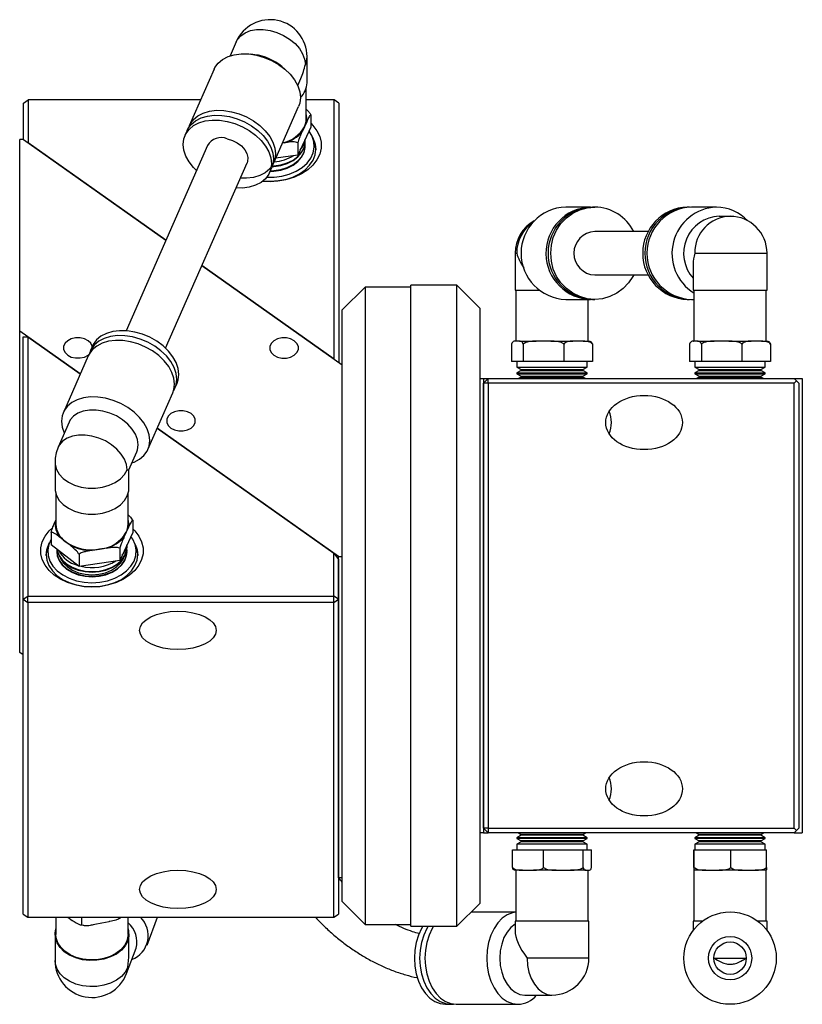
# Model space of a CAD drawing. Header units: inches. Extents: x 1.7 to 30.3, y 1.1 to 21.6.
# Tile 4 of 8: x 14.2 to 18.4, y 1.1 to 6.5. Entities that reach past the tile are written whole.
import ezdxf

# ---------------------------------------------------------------- set-up
doc = ezdxf.new("R2010")
doc.units = ezdxf.units.IN
doc.header["$MEASUREMENT"] = 0

msp = doc.modelspace()

# ---------------------------------------------------------------- linework, layer by layer
at = {"color": 7, "linetype": 'Continuous', "lineweight": 25}
for p, q in [((15.3454, 6.3478), (15.3117, 6.271)), ((15.4461, 6.2772), (15.4251, 6.2799)), ((15.7316, 6.1243), (15.7316, 6.2668)), ((15.2245, 6.1978), (15.0891, 5.8893)), ((15.6106, 6.1985), (15.5945, 6.2121)), ((15.6808, 6.109), (15.6976, 6.1471)), ((15.7268, 5.9272), (15.7268, 6.0936)), ((14.185, 6.0128), (14.21, 6.0305)), ((14.21, 6.0305), (14.21, 5.7964)), ((15.1511, 6.0305), (14.21, 6.0305)), ((15.88, 6.0305), (15.7268, 6.0305)), ((15.88, 4.6156), (15.88, 6.0305)), ((15.905, 6.0128), (15.88, 6.0305)), ((14.185, 5.8141), (14.185, 6.0128)), ((15.5506, 5.6868), (15.686, 5.9952)), ((15.905, 6.0128), (15.905, 4.5979)), ((15.7524, 5.9496), (15.7524, 5.8824)), ((15.0775, 5.8628), (15.0658, 5.8362)), ((15.7524, 5.8824), (15.6818, 5.7296)), ((15.7171, 5.8839), (15.7044, 5.8564)), ((15.7298, 5.9114), (15.7171, 5.8839)), ((14.164, 4.7679), (14.164, 5.8148)), ((14.184, 5.8148), (14.164, 5.8148)), ((14.184, 5.8148), (14.9613, 5.2651)), ((15.7704, 5.8061), (15.7628, 5.8252)), ((14.9613, 5.2651), (14.21, 5.7964)), ((15.1884, 5.7824), (14.744, 4.77)), ((15.6107, 5.7969), (15.5981, 5.7951)), ((15.6818, 5.7968), (15.6818, 5.7296)), ((15.7215, 5.8017), (15.7215, 5.8047)), ((15.6818, 5.7296), (15.5615, 5.7116)), ((14.9603, 4.6751), (15.4047, 5.6874)), ((15.5272, 5.6336), (15.5389, 5.6602)), ((17.2784, 5.4452), (17.143, 5.4452)), ((17.2784, 5.4452), (17.2842, 5.4451)), ((17.3017, 5.4452), (17.2901, 5.4452)), ((17.8182, 5.4452), (17.8065, 5.4452)), ((17.9652, 5.4452), (17.8299, 5.4452)), ((18.04, 5.3948), (17.9802, 5.3948)), ((17.5939, 5.3113), (17.3017, 5.3113)), ((16.8667, 5.1932), (16.8667, 4.9917)), ((16.8667, 5.1932), (16.8757, 5.1932)), ((17.8475, 5.1932), (18.2416, 5.1932)), ((18.2416, 4.9917), (18.2416, 5.1932)), ((15.1582, 5.1259), (15.924, 4.5844)), ((15.88, 4.6156), (15.1582, 5.1259)), ((17.8384, 5.1335), (17.8384, 4.9917)), ((17.3017, 5.0751), (17.5939, 5.0751)), ((16.049, 5.009), (15.924, 4.884)), ((16.299, 5.009), (16.049, 5.009)), ((16.049, 5.009), (16.049, 1.529)), ((16.549, 5.019), (16.299, 5.019)), ((16.299, 1.519), (16.299, 5.019)), ((16.674, 4.894), (16.549, 5.019)), ((16.549, 1.519), (16.549, 5.019)), ((16.8667, 4.9917), (16.9986, 4.9917)), ((16.8714, 4.9917), (16.8714, 4.7129)), ((17.8384, 4.9917), (18.2416, 4.9917)), ((17.8431, 4.9917), (17.8431, 4.7129)), ((18.2368, 4.7129), (18.2368, 4.9917)), ((16.674, 4.894), (16.674, 1.644)), ((17.143, 4.9413), (17.2784, 4.9413)), ((17.2651, 4.7129), (17.2651, 4.9413)), ((17.2901, 4.9413), (17.3017, 4.9413)), ((17.8065, 4.9413), (17.8182, 4.9413)), ((17.8299, 4.9413), (17.8431, 4.9413)), ((15.924, 1.654), (15.924, 4.884)), ((14.4944, 4.5343), (14.164, 4.7679)), ((14.164, 3.0143), (14.164, 4.7679)), ((14.1833, 3.304), (14.1833, 4.7366)), ((14.1833, 4.7366), (14.2083, 4.7366)), ((14.2083, 4.7366), (14.2083, 3.3217)), ((14.2083, 4.7366), (14.4944, 4.5343)), ((14.561, 4.6862), (14.5493, 4.6596)), ((16.8473, 4.6978), (16.8473, 4.6027)), ((16.8672, 4.7129), (16.8679, 4.7129)), ((16.8794, 4.7129), (16.8679, 4.7129)), ((16.891, 4.7129), (16.8794, 4.7129)), ((16.891, 4.7129), (16.9822, 4.7129)), ((16.9115, 4.6978), (16.9115, 4.6027)), ((17.022, 4.7129), (16.9822, 4.7129)), ((17.0617, 4.7129), (17.022, 4.7129)), ((17.0617, 4.7129), (17.1826, 4.7129)), ((17.1324, 4.6978), (17.1324, 4.6027)), ((17.2108, 4.7129), (17.1826, 4.7129)), ((17.239, 4.7129), (17.2108, 4.7129)), ((17.239, 4.7129), (17.2693, 4.7129)), ((17.2892, 4.6978), (17.2892, 4.6027)), ((17.8191, 4.6978), (17.8191, 4.6027)), ((17.8389, 4.7129), (17.8396, 4.7129)), ((17.8511, 4.7129), (17.8396, 4.7129)), ((17.8627, 4.7129), (17.8511, 4.7129)), ((17.8627, 4.7129), (17.9539, 4.7129)), ((17.8832, 4.6978), (17.8832, 4.6027)), ((17.9937, 4.7129), (17.9539, 4.7129)), ((18.0335, 4.7129), (17.9937, 4.7129)), ((18.0335, 4.7129), (18.1543, 4.7129)), ((18.1042, 4.6978), (18.1042, 4.6027)), ((18.1825, 4.7129), (18.1543, 4.7129)), ((18.2108, 4.7129), (18.1825, 4.7129)), ((18.2108, 4.7129), (18.241, 4.7129)), ((18.2609, 4.6978), (18.2609, 4.6027)), ((14.5377, 4.633), (14.4023, 4.3246)), ((16.9115, 4.6027), (16.8473, 4.6027)), ((16.8768, 4.6027), (16.8768, 4.5712)), ((16.8768, 4.5712), (16.9, 4.5578)), ((16.8768, 4.5712), (17.125, 4.5712)), ((17.1324, 4.6027), (16.9115, 4.6027)), ((17.125, 4.5712), (17.2598, 4.5712)), ((17.2892, 4.6027), (17.1324, 4.6027)), ((17.2365, 4.5578), (17.2597, 4.5712)), ((17.2598, 4.5712), (17.2598, 4.6027)), ((17.8832, 4.6027), (17.8191, 4.6027)), ((17.8485, 4.6027), (17.8485, 4.5712)), ((17.8485, 4.5712), (17.8717, 4.5578)), ((17.8485, 4.5712), (18.2315, 4.5712)), ((18.1042, 4.6027), (17.8832, 4.6027)), ((18.2609, 4.6027), (18.1042, 4.6027)), ((18.2083, 4.5578), (18.2315, 4.5712)), ((18.2315, 4.5712), (18.2315, 4.6027)), ((16.9, 4.5532), (16.8768, 4.5398)), ((16.8768, 4.5398), (16.8768, 4.5355)), ((16.8768, 4.5398), (17.125, 4.5398)), ((16.8768, 4.5355), (16.9, 4.5221)), ((16.8768, 4.5355), (17.125, 4.5355)), ((16.9, 4.5174), (16.8854, 4.509)), ((16.9, 4.5578), (16.9, 4.5532)), ((16.9, 4.5578), (17.1181, 4.5578)), ((16.9, 4.5532), (17.1181, 4.5532)), ((16.9, 4.5221), (16.9, 4.5174)), ((16.9, 4.5221), (17.1181, 4.5221)), ((16.9, 4.5174), (17.1181, 4.5174)), ((17.1181, 4.5578), (17.2365, 4.5578)), ((17.1181, 4.5532), (17.2365, 4.5532)), ((17.1181, 4.5221), (17.2365, 4.5221)), ((17.1181, 4.5174), (17.2365, 4.5174)), ((17.125, 4.5398), (17.2597, 4.5398)), ((17.125, 4.5355), (17.2597, 4.5355)), ((17.2365, 4.5532), (17.2365, 4.5578)), ((17.2597, 4.5398), (17.2365, 4.5532)), ((17.2365, 4.5221), (17.2597, 4.5355)), ((17.2365, 4.5174), (17.2365, 4.5221)), ((17.2511, 4.509), (17.2365, 4.5174)), ((17.2597, 4.5355), (17.2597, 4.5398)), ((17.8717, 4.5532), (17.8485, 4.5398)), ((17.8485, 4.5398), (17.8485, 4.5355)), ((17.8485, 4.5398), (18.2315, 4.5398)), ((17.8485, 4.5355), (17.8717, 4.5221)), ((17.8485, 4.5355), (18.2315, 4.5355)), ((17.8717, 4.5174), (17.8572, 4.509)), ((17.8717, 4.5578), (17.8717, 4.5532)), ((17.8717, 4.5578), (18.2083, 4.5578)), ((17.8717, 4.5532), (18.2083, 4.5532)), ((17.8717, 4.5221), (17.8717, 4.5174)), ((17.8717, 4.5221), (18.2083, 4.5221)), ((17.8717, 4.5174), (18.2083, 4.5174)), ((18.2083, 4.5532), (18.2083, 4.5578)), ((18.2315, 4.5398), (18.2083, 4.5532)), ((18.2083, 4.5221), (18.2315, 4.5355)), ((18.2083, 4.5174), (18.2083, 4.5221)), ((18.2228, 4.509), (18.2083, 4.5174)), ((18.2315, 4.5355), (18.2315, 4.5398)), ((15.0108, 4.457), (15.0224, 4.4836)), ((16.674, 4.509), (16.694, 4.509)), ((16.694, 4.509), (16.694, 2.029)), ((16.694, 4.509), (16.72, 4.509)), ((16.72, 4.509), (16.695, 4.484)), ((16.695, 2.054), (16.695, 4.484)), ((16.72, 4.484), (16.695, 4.484)), ((16.72, 4.484), (16.72, 4.509)), ((16.72, 4.509), (18.39, 4.509)), ((16.72, 4.484), (16.72, 2.054)), ((18.39, 4.484), (16.72, 4.484)), ((18.4025, 4.4965), (18.39, 4.509)), ((18.39, 4.509), (18.434, 4.509)), ((18.39, 4.484), (18.4025, 4.4965)), ((18.39, 2.054), (18.39, 4.484)), ((18.4025, 4.4965), (18.415, 4.484)), ((18.415, 4.484), (18.415, 2.054)), ((18.434, 4.509), (18.434, 2.029)), ((14.8637, 4.122), (14.9991, 4.4304)), ((14.4335, 4.2703), (14.3737, 4.134)), ((15.904, 3.5376), (14.9144, 4.2374)), ((14.9144, 4.2374), (15.8783, 3.5558)), ((14.7598, 4.0107), (14.8026, 4.1083)), ((14.3567, 4.053), (14.3567, 3.9105)), ((14.7598, 3.9105), (14.7598, 4.0107)), ((14.3614, 3.8798), (14.3614, 3.7134)), ((14.7551, 3.7134), (14.7551, 3.8798)), ((14.3584, 3.7291), (14.3614, 3.7355)), ((14.7807, 3.7358), (14.7807, 3.6686)), ((14.3358, 3.6695), (14.3358, 3.6022)), ((14.7807, 3.6686), (14.7101, 3.5158)), ((14.7454, 3.6702), (14.7327, 3.6427)), ((14.7581, 3.6977), (14.7454, 3.6702)), ((14.3254, 3.6115), (14.3179, 3.5923)), ((14.4877, 3.4826), (14.3358, 3.6022)), ((14.4118, 3.6204), (14.3844, 3.6419)), ((14.4391, 3.5989), (14.4118, 3.6204)), ((14.7986, 3.5923), (14.7911, 3.6115)), ((14.4877, 3.5499), (14.4877, 3.4826)), ((14.5989, 3.5772), (14.5589, 3.5712)), ((14.6389, 3.5832), (14.5989, 3.5772)), ((14.7101, 3.5831), (14.7101, 3.5158)), ((14.7497, 3.5879), (14.7497, 3.5909)), ((15.8783, 3.3217), (15.8783, 3.5558)), ((15.8783, 3.5558), (15.9033, 3.5204)), ((14.7101, 3.5158), (14.4877, 3.4826)), ((15.9033, 3.5204), (15.9033, 3.304)), ((15.904, 3.5376), (15.924, 3.5376)), ((15.904, 1.7839), (15.904, 3.5376)), ((14.1833, 3.304), (14.2083, 3.3217)), ((14.1833, 3.304), (14.2083, 3.2864)), ((14.1833, 1.5858), (14.1833, 3.304)), ((14.2083, 3.2864), (14.2083, 3.3217)), ((14.2083, 3.3217), (15.8783, 3.3217)), ((15.8783, 3.2864), (14.2083, 3.2864)), ((14.2083, 3.2864), (14.2083, 1.5681)), ((15.8783, 3.2864), (15.8783, 3.3217)), ((15.9033, 3.304), (15.8783, 3.3217)), ((15.8783, 3.2864), (15.9033, 3.304)), ((15.8783, 1.5681), (15.8783, 3.2864)), ((15.9033, 3.304), (15.9033, 1.5858)), ((14.1833, 3.0007), (14.164, 3.0143)), ((16.72, 2.054), (16.695, 2.054)), ((16.695, 2.054), (16.72, 2.029)), ((16.72, 2.054), (16.72, 2.029)), ((16.72, 2.054), (18.39, 2.054)), ((18.4025, 2.0415), (18.39, 2.054)), ((18.415, 2.054), (18.4025, 2.0415)), ((16.694, 2.029), (16.674, 2.029)), ((16.694, 2.029), (16.72, 2.029)), ((18.39, 2.029), (16.72, 2.029)), ((16.9, 2.016), (16.8768, 2.0026)), ((16.8768, 2.0026), (16.8768, 1.9983)), ((17.2597, 2.0026), (16.8768, 2.0026)), ((16.8768, 1.9983), (16.9, 1.9849)), ((17.2597, 1.9983), (16.8768, 1.9983)), ((16.8854, 2.029), (16.9, 2.0206)), ((16.9, 2.0206), (16.9, 2.016)), ((17.2365, 2.0206), (16.9, 2.0206)), ((17.2365, 2.016), (16.9, 2.016)), ((17.2365, 2.0206), (17.2511, 2.029)), ((17.2365, 2.016), (17.2365, 2.0206)), ((17.2597, 2.0026), (17.2365, 2.016)), ((17.2365, 1.9849), (17.2597, 1.9983)), ((17.2597, 1.9983), (17.2597, 2.0026)), ((17.8717, 2.016), (17.8485, 2.0026)), ((17.8485, 2.0026), (17.8485, 1.9983)), ((18.04, 2.0026), (17.8485, 2.0026)), ((17.8485, 1.9983), (17.8717, 1.9849)), ((18.04, 1.9983), (17.8485, 1.9983)), ((17.8572, 2.029), (17.8717, 2.0206)), ((17.8717, 2.0206), (17.8717, 2.016)), ((18.04, 2.0206), (17.8717, 2.0206)), ((18.04, 2.016), (17.8717, 2.016)), ((18.2083, 2.0206), (18.04, 2.0206)), ((18.2083, 2.016), (18.04, 2.016)), ((18.2315, 2.0026), (18.04, 2.0026)), ((18.2315, 1.9983), (18.04, 1.9983)), ((18.2083, 2.0206), (18.2228, 2.029)), ((18.2083, 2.016), (18.2083, 2.0206)), ((18.2315, 2.0026), (18.2083, 2.016)), ((18.2083, 1.9849), (18.2315, 1.9983)), ((18.2315, 1.9983), (18.2315, 2.0026)), ((18.4025, 2.0415), (18.39, 2.029)), ((18.39, 2.029), (18.434, 2.029)), ((16.8525, 1.8403), (16.8525, 1.9354)), ((16.8525, 1.9354), (17.0225, 1.9354)), ((16.9, 1.9803), (16.8768, 1.9669)), ((16.8768, 1.9669), (16.8768, 1.9354)), ((17.2598, 1.9669), (16.8768, 1.9669)), ((16.9, 1.9849), (16.9, 1.9803)), ((17.2365, 1.9849), (16.9, 1.9849)), ((17.2365, 1.9803), (16.9, 1.9803)), ((17.0225, 1.8403), (17.0225, 1.9354)), ((17.0225, 1.9354), (17.2382, 1.9354)), ((17.2365, 1.9803), (17.2365, 1.9849)), ((17.2597, 1.9669), (17.2365, 1.9803)), ((17.2382, 1.8403), (17.2382, 1.9354)), ((17.2382, 1.9354), (17.284, 1.9354)), ((17.2598, 1.9354), (17.2598, 1.9669)), ((17.284, 1.8403), (17.284, 1.9354)), ((17.8415, 1.8403), (17.8415, 1.9354)), ((17.8415, 1.9354), (17.8448, 1.9354)), ((17.8448, 1.9354), (18.0433, 1.9354)), ((17.8448, 1.8403), (17.8448, 1.9354)), ((17.8717, 1.9803), (17.8485, 1.9669)), ((17.8485, 1.9669), (17.8485, 1.9354)), ((18.04, 1.9669), (17.8485, 1.9669)), ((17.8717, 1.9849), (17.8717, 1.9803)), ((18.04, 1.9849), (17.8717, 1.9849)), ((18.04, 1.9803), (17.8717, 1.9803)), ((18.2083, 1.9849), (18.04, 1.9849)), ((18.2083, 1.9803), (18.04, 1.9803)), ((18.2315, 1.9669), (18.04, 1.9669)), ((18.0433, 1.9354), (18.2385, 1.9354)), ((18.0433, 1.8403), (18.0433, 1.9354)), ((18.2083, 1.9803), (18.2083, 1.9849)), ((18.2315, 1.9669), (18.2083, 1.9803)), ((18.2315, 1.9354), (18.2315, 1.9669)), ((18.2385, 1.8403), (18.2385, 1.9354)), ((15.904, 1.7839), (15.9033, 1.7845)), ((15.924, 1.7839), (15.904, 1.7839)), ((16.9069, 1.8252), (16.8672, 1.8252)), ((16.8714, 1.8252), (16.8714, 1.5464)), ((16.9069, 1.8252), (16.9375, 1.8252)), ((16.9375, 1.8252), (16.9681, 1.8252)), ((17.0915, 1.8252), (16.9681, 1.8252)), ((17.0915, 1.8252), (17.1303, 1.8252)), ((17.1303, 1.8252), (17.1691, 1.8252)), ((17.2528, 1.8252), (17.1691, 1.8252)), ((17.2528, 1.8252), (17.2611, 1.8252)), ((17.2611, 1.8252), (17.2693, 1.8252)), ((17.2651, 1.5464), (17.2651, 1.8252)), ((17.8426, 1.8252), (17.8432, 1.8252)), ((17.8431, 1.8252), (17.8431, 1.5464)), ((17.8432, 1.8252), (17.8438, 1.8252)), ((17.9084, 1.8252), (17.8438, 1.8252)), ((17.9084, 1.8252), (17.9441, 1.8252)), ((17.9441, 1.8252), (17.9798, 1.8252)), ((18.1058, 1.8252), (17.9798, 1.8252)), ((18.1058, 1.8252), (18.1409, 1.8252)), ((18.1409, 1.8252), (18.176, 1.8252)), ((18.2374, 1.8252), (18.176, 1.8252)), ((18.2368, 1.5464), (18.2368, 1.8252)), ((15.924, 1.654), (16.049, 1.529)), ((16.549, 1.519), (16.674, 1.644)), ((14.1833, 1.5858), (14.2083, 1.5681)), ((14.2083, 1.5681), (15.8783, 1.5681)), ((14.3614, 1.5681), (14.3614, 1.4743)), ((14.4262, 1.5681), (14.4511, 1.5511)), ((14.5035, 1.5261), (14.5035, 1.5681)), ((14.7551, 1.4743), (14.7551, 1.5681)), ((14.8587, 1.4161), (14.9154, 1.5681)), ((15.8783, 1.5681), (15.9033, 1.5858)), ((16.8714, 1.5968), (16.6268, 1.5968)), ((14.4965, 1.5267), (14.5139, 1.5242)), ((14.5734, 1.5297), (14.6127, 1.5377)), ((14.6127, 1.5377), (14.652, 1.5457)), ((16.049, 1.529), (16.299, 1.529)), ((16.299, 1.519), (16.549, 1.519)), ((16.8667, 1.5464), (16.8667, 1.4935)), ((17.2698, 1.5464), (16.8667, 1.5464)), ((17.2698, 1.3449), (17.2698, 1.5464)), ((17.8384, 1.5464), (17.8384, 1.496)), ((17.8888, 1.5464), (17.8384, 1.5464)), ((18.2416, 1.5464), (18.1912, 1.5464)), ((18.2416, 1.496), (18.2416, 1.5464)), ((14.3567, 1.4743), (14.3567, 1.3318)), ((14.7598, 1.3682), (14.7598, 1.4743)), ((14.7471, 1.2613), (14.7986, 1.3993)), ((17.2698, 1.3449), (16.9322, 1.3449)), ((17.9514, 1.3449), (18.1286, 1.3449)), ((16.9194, 1.1433), (17.0683, 1.1433)), ((16.4873, 1.0929), (16.5163, 1.0929)), ((16.5163, 1.0929), (16.5308, 1.0938)), ((16.5454, 1.0929), (16.8822, 1.0929))]:
    msp.add_line(p, q, dxfattribs=at)
at = {"color": 7, "linetype": 'Continuous', "lineweight": 25, "flags": 128}
for points in [[(15.3454, 6.3478), (15.3521, 6.3604), (15.3699, 6.3811), (15.3939, 6.3974), (15.423, 6.4088), (15.4563, 6.4146), (15.4924, 6.4148), (15.53, 6.4093), (15.5675, 6.3983), (15.6037, 6.3823), (15.6369, 6.3618), (15.6661, 6.3377), (15.6901, 6.3108), (15.7078, 6.2823), (15.7188, 6.2532), (15.7225, 6.2245)], [(15.2245, 6.1978), (15.2291, 6.2071), (15.2468, 6.2313), (15.2709, 6.2515), (15.3006, 6.2669), (15.3349, 6.2772), (15.3729, 6.282), (15.4134, 6.2811), (15.4552, 6.2747)], [(15.4552, 6.2747), (15.497, 6.2628), (15.5375, 6.2459), (15.5756, 6.2244), (15.6099, 6.199), (15.6396, 6.1706), (15.6636, 6.1398), (15.6814, 6.1078), (15.6922, 6.0754), (15.6959, 6.0437), (15.6922, 6.0135), (15.686, 5.9952)], [(15.7225, 6.2245), (15.7305, 6.2519), (15.7316, 6.2668)], [(15.0841, 5.8757), (15.0937, 5.8986), (15.1115, 5.9229), (15.1355, 5.9431), (15.1652, 5.9585), (15.1995, 5.9688), (15.2376, 5.9736), (15.2781, 5.9727), (15.3199, 5.9662)], [(15.128, 5.6447), (15.1122, 5.6608), (15.0881, 5.6916), (15.0704, 5.7236), (15.0595, 5.756), (15.0559, 5.7877), (15.0595, 5.8179), (15.0704, 5.8455), (15.0881, 5.8697), (15.1122, 5.8899), (15.1418, 5.9053), (15.1762, 5.9156), (15.2142, 5.9204), (15.2547, 5.9195), (15.2965, 5.9131)], [(15.0775, 5.8628), (15.0821, 5.8721), (15.0998, 5.8963), (15.1238, 5.9165), (15.1535, 5.9319), (15.1879, 5.9422), (15.2259, 5.947), (15.2664, 5.9461), (15.3082, 5.9397)], [(15.2965, 5.9131), (15.3383, 5.9012), (15.3788, 5.8843), (15.4168, 5.8628), (15.4512, 5.8374), (15.4809, 5.809), (15.5049, 5.7782), (15.5226, 5.7462), (15.5335, 5.7138), (15.5372, 5.6821), (15.5335, 5.6519), (15.5226, 5.6243), (15.5049, 5.6001), (15.4809, 5.5799), (15.4512, 5.5645), (15.4168, 5.5542), (15.3788, 5.5494), (15.3443, 5.5498)], [(15.3082, 5.9397), (15.35, 5.9278), (15.3905, 5.9108), (15.4285, 5.8894), (15.4629, 5.864), (15.4925, 5.8356), (15.5166, 5.8048), (15.5343, 5.7728), (15.5452, 5.7404), (15.5488, 5.7087), (15.5452, 5.6785), (15.5389, 5.6602)], [(15.3199, 5.9662), (15.3616, 5.9544), (15.4022, 5.9374), (15.4402, 5.916), (15.4745, 5.8906), (15.5042, 5.8621), (15.5283, 5.8314), (15.546, 5.7994), (15.5568, 5.767), (15.5605, 5.7353), (15.5568, 5.7051), (15.546, 5.6775), (15.5283, 5.6533), (15.5042, 5.6331), (15.4745, 5.6176), (15.4402, 5.6074), (15.4022, 5.6026), (15.3689, 5.6029)], [(15.7524, 5.9027), (15.764, 5.8911), (15.7859, 5.8624), (15.8009, 5.8315), (15.8085, 5.7993), (15.8085, 5.7667), (15.8009, 5.7345), (15.7859, 5.7036), (15.764, 5.6749), (15.7356, 5.6491), (15.7017, 5.627), (15.663, 5.6092), (15.6207, 5.5961), (15.576, 5.588), (15.53, 5.5854), (15.491, 5.5873)], [(15.5125, 5.609), (15.5516, 5.6092), (15.5943, 5.6147), (15.6349, 5.6255), (15.672, 5.6412), (15.7047, 5.6613), (15.7317, 5.6853), (15.7522, 5.7123), (15.7656, 5.7414), (15.7714, 5.7718), (15.7695, 5.8024), (15.7598, 5.8323), (15.7428, 5.8604), (15.7425, 5.8609)], [(15.2965, 5.8184), (15.3246, 5.8096), (15.3509, 5.7962), (15.3737, 5.7788), (15.3918, 5.7587), (15.4038, 5.7372), (15.4091, 5.7154), (15.4073, 5.6949), (15.4047, 5.6874)], [(15.4913, 5.5875), (15.53, 5.5854), (15.5733, 5.588), (15.6153, 5.596), (15.6547, 5.609), (15.6904, 5.6266), (15.7211, 5.6484), (15.7461, 5.6736), (15.7644, 5.7014), (15.7757, 5.7311), (15.7795, 5.7618), (15.7757, 5.7924), (15.7644, 5.8221), (15.763, 5.8248)], [(15.5412, 5.6695), (15.5499, 5.6701), (15.5879, 5.6756), (15.6234, 5.6865), (15.6552, 5.7022), (15.6818, 5.7222), (15.7022, 5.7455), (15.7155, 5.7712), (15.7212, 5.7983), (15.721, 5.8144)], [(15.5412, 5.6695), (15.5499, 5.67), (15.5879, 5.6756), (15.6234, 5.6865), (15.6552, 5.7022), (15.6818, 5.7222), (15.7022, 5.7454), (15.7155, 5.7712), (15.7213, 5.7983), (15.721, 5.8144)], [(15.529, 5.6441), (15.5499, 5.6448), (15.5879, 5.6504), (15.6234, 5.6613), (15.6552, 5.677), (15.6818, 5.6969), (15.7022, 5.7202), (15.7155, 5.7459), (15.7212, 5.773), (15.7208, 5.7905)], [(15.5305, 5.641), (15.5499, 5.6418), (15.5879, 5.6474), (15.6234, 5.6582), (15.6552, 5.674), (15.6818, 5.6939), (15.7022, 5.7172), (15.7155, 5.7429), (15.7213, 5.77), (15.7215, 5.7764)], [(15.5318, 5.6441), (15.5499, 5.6448), (15.5879, 5.6504), (15.6234, 5.6613), (15.6552, 5.677), (15.6818, 5.6969), (15.7022, 5.7202), (15.7155, 5.7459), (15.7213, 5.773), (15.7208, 5.7905)], [(15.539, 5.6664), (15.5499, 5.667), (15.5879, 5.6726), (15.6234, 5.6835), (15.6552, 5.6992), (15.6818, 5.7191), (15.7022, 5.7424), (15.7155, 5.7681), (15.7213, 5.7952), (15.7215, 5.8017)], [(15.7708, 5.8049), (15.7762, 5.7882), (15.78, 5.7575)], [(17.5143, 5.0751), (17.5101, 5.0672), (17.4861, 5.0313), (17.4564, 5.0002), (17.422, 4.975), (17.384, 4.9565), (17.3435, 4.9451), (17.3017, 4.9413), (17.2599, 4.9451), (17.2194, 4.9565), (17.1814, 4.975), (17.147, 5.0002), (17.1174, 5.0313), (17.0933, 5.0672), (17.0756, 5.1071), (17.0647, 5.1495), (17.0611, 5.1932), (17.0647, 5.237), (17.0756, 5.2794), (17.0933, 5.3192), (17.1174, 5.3552), (17.147, 5.3863), (17.1814, 5.4114), (17.2194, 5.43), (17.2599, 5.4414), (17.3017, 5.4452)], [(14.5597, 4.6831), (14.5593, 4.6851), (14.5517, 4.7017), (14.5372, 4.7158), (14.5172, 4.726), (14.4938, 4.7314), (14.4692, 4.7314), (14.4457, 4.726), (14.4258, 4.7158)], [(14.7801, 4.7365), (14.7383, 4.7429), (14.6977, 4.7438), (14.6597, 4.739), (14.6254, 4.7287), (14.5957, 4.7133), (14.5717, 4.6931), (14.5539, 4.6689), (14.5443, 4.6459)], [(14.7917, 4.7631), (14.7499, 4.7695), (14.7094, 4.7704), (14.6714, 4.7656), (14.637, 4.7553), (14.6074, 4.7399), (14.5833, 4.7197), (14.5656, 4.6955), (14.561, 4.6862)], [(15.0041, 4.4441), (15.0062, 4.4477), (15.017, 4.4754), (15.0207, 4.5055), (15.017, 4.5372), (15.0062, 4.5696), (14.9885, 4.6017), (14.9644, 4.6324), (14.9347, 4.6608), (14.9004, 4.6862), (14.8624, 4.7077), (14.8218, 4.7246), (14.7801, 4.7365)], [(15.0224, 4.4836), (15.0287, 4.5019), (15.0324, 4.5321), (15.0287, 4.5638), (15.0179, 4.5962), (15.0001, 4.6282), (14.9761, 4.659), (14.9464, 4.6874), (14.912, 4.7128), (14.874, 4.7343), (14.8335, 4.7512), (14.7917, 4.7631)], [(15.5508, 4.7153), (15.5363, 4.7012), (15.5287, 4.6846), (15.5287, 4.6672), (15.5363, 4.6507), (15.5508, 4.6366), (15.5708, 4.6263), (15.5942, 4.6209), (15.6188, 4.6209), (15.6423, 4.6263), (15.6622, 4.6366), (15.6767, 4.6507), (15.6843, 4.6672), (15.6843, 4.6846), (15.6767, 4.7012), (15.6622, 4.7153), (15.6423, 4.7255), (15.6188, 4.7309), (15.5942, 4.7309), (15.5708, 4.7255), (15.5508, 4.7153)], [(14.4258, 4.7158), (14.4113, 4.7017), (14.4037, 4.6851), (14.4037, 4.6677), (14.4113, 4.6512), (14.4258, 4.6371), (14.4457, 4.6268), (14.4692, 4.6214), (14.4938, 4.6214), (14.5172, 4.6268), (14.5372, 4.6371), (14.541, 4.64)], [(14.7684, 4.7099), (14.7266, 4.7164), (14.6861, 4.7172), (14.6481, 4.7124), (14.6137, 4.7022), (14.584, 4.6867), (14.56, 4.6665), (14.5423, 4.6423), (14.5377, 4.633)], [(14.9991, 4.4304), (15.0054, 4.4488), (15.009, 4.4789), (15.0054, 4.5106), (14.9945, 4.543), (14.9768, 4.5751), (14.9527, 4.6058), (14.9231, 4.6343), (14.8887, 4.6596), (14.8507, 4.6811), (14.8102, 4.698), (14.7684, 4.7099)], [(14.633, 4.4015), (14.5912, 4.4079), (14.5507, 4.4088), (14.5127, 4.404), (14.4783, 4.3937), (14.4487, 4.3783), (14.4246, 4.3581), (14.4069, 4.3339), (14.396, 4.3063), (14.3924, 4.2761), (14.396, 4.2444), (14.4069, 4.212), (14.4074, 4.2108)], [(14.7765, 4.0488), (14.7877, 4.0529), (14.8173, 4.0683), (14.8414, 4.0885), (14.8591, 4.1127), (14.87, 4.1404), (14.8736, 4.1705), (14.87, 4.2022), (14.8591, 4.2346), (14.8414, 4.2666), (14.8173, 4.2974), (14.7877, 4.3258), (14.7533, 4.3512), (14.7153, 4.3727), (14.6748, 4.3896), (14.633, 4.4015)], [(14.6181, 4.3318), (14.5805, 4.3373), (14.5444, 4.3371), (14.5111, 4.3313), (14.4819, 4.3199), (14.458, 4.3036), (14.4402, 4.2829), (14.4335, 4.2703)], [(14.8026, 4.1083), (14.8069, 4.12), (14.8106, 4.147), (14.8069, 4.1756), (14.7959, 4.2048), (14.7781, 4.2333), (14.7542, 4.2602), (14.725, 4.2843), (14.6917, 4.3048), (14.6556, 4.3208), (14.6181, 4.3318)], [(14.9887, 4.3178), (14.9742, 4.3037), (14.9666, 4.2871), (14.9666, 4.2697), (14.9742, 4.2532), (14.9887, 4.2391), (15.0086, 4.2288), (15.032, 4.2234), (15.0567, 4.2234), (15.0801, 4.2288), (15.1, 4.2391), (15.1145, 4.2532), (15.1221, 4.2697), (15.1221, 4.2871), (15.1145, 4.3037), (15.1, 4.3178), (15.0801, 4.328), (15.0567, 4.3334), (15.032, 4.3334), (15.0086, 4.328), (14.9887, 4.3178)], [(14.7508, 4.0108), (14.7471, 4.0394), (14.7361, 4.0685), (14.7183, 4.0971), (14.6944, 4.1239), (14.6652, 4.148), (14.6319, 4.1685), (14.5958, 4.1846), (14.5583, 4.1955), (14.5207, 4.201), (14.4846, 4.2009), (14.4513, 4.195), (14.4221, 4.1837), (14.3982, 4.1673), (14.3804, 4.1466), (14.3737, 4.134)], [(14.3567, 4.053), (14.3575, 4.04), (14.365, 4.0125), (14.3799, 3.9866), (14.4016, 3.9633), (14.4294, 3.9434), (14.4621, 3.9277), (14.4985, 3.9169), (14.5372, 3.9113), (14.5767, 3.9111), (14.6155, 3.9163), (14.6521, 3.9269), (14.6851, 3.9422), (14.7133, 3.9619), (14.7354, 3.985), (14.7508, 4.0108)], [(14.3567, 3.9105), (14.3575, 3.8974), (14.365, 3.87), (14.3799, 3.8441), (14.4016, 3.8208), (14.4294, 3.8009), (14.4621, 3.7852), (14.4985, 3.7743), (14.5372, 3.7687), (14.5767, 3.7685), (14.6155, 3.7738), (14.6521, 3.7843), (14.6851, 3.7997), (14.7133, 3.8193), (14.7354, 3.8425), (14.7508, 3.8682), (14.7587, 3.8956), (14.7598, 3.9105)], [(14.5583, 3.3716), (14.5123, 3.3743), (14.4675, 3.3823), (14.4252, 3.3954), (14.3866, 3.4133), (14.3526, 3.4354), (14.3243, 3.4611), (14.3023, 3.4898), (14.2873, 3.5207), (14.2797, 3.5529), (14.2797, 3.5855), (14.2873, 3.6177), (14.3023, 3.6486), (14.3243, 3.6773), (14.3446, 3.6966)], [(14.7807, 3.6889), (14.7922, 3.6773), (14.8142, 3.6486), (14.8292, 3.6177), (14.8368, 3.5855), (14.8368, 3.5529), (14.8292, 3.5207), (14.8142, 3.4898), (14.7922, 3.4611), (14.7639, 3.4354), (14.7299, 3.4133), (14.6913, 3.3954), (14.649, 3.3823), (14.6043, 3.3743), (14.5583, 3.3716)], [(14.3252, 3.6111), (14.3238, 3.6083), (14.3125, 3.5786), (14.3088, 3.548), (14.3125, 3.5174), (14.3238, 3.4877), (14.3422, 3.4598), (14.3671, 3.4346), (14.3979, 3.4129), (14.4335, 3.3952), (14.4729, 3.3822), (14.5149, 3.3743), (14.5583, 3.3716)], [(14.3358, 3.6326), (14.3226, 3.6037), (14.3168, 3.5733), (14.3187, 3.5427), (14.3284, 3.5129), (14.3454, 3.4847), (14.3693, 3.4591), (14.3992, 3.437), (14.4343, 3.419), (14.4733, 3.4057), (14.5151, 3.3975), (14.5583, 3.3948)], [(14.5583, 3.3948), (14.6014, 3.3975), (14.6432, 3.4057), (14.6822, 3.419), (14.7173, 3.437), (14.7472, 3.4591), (14.7711, 3.4847), (14.7881, 3.5129), (14.7978, 3.5427), (14.7997, 3.5733), (14.7939, 3.6037), (14.7805, 3.6328), (14.7707, 3.6471)], [(14.5583, 3.3716), (14.6016, 3.3743), (14.6436, 3.3822), (14.683, 3.3952), (14.7186, 3.4129), (14.7494, 3.4346), (14.7743, 3.4598), (14.7927, 3.4877), (14.804, 3.5174), (14.8078, 3.548), (14.804, 3.5786), (14.7927, 3.6083), (14.7913, 3.6111)], [(14.3083, 3.5438), (14.3121, 3.5745), (14.3174, 3.5911)], [(14.3668, 3.5626), (14.3691, 3.5417), (14.3789, 3.5152), (14.3961, 3.4907), (14.4199, 3.4691), (14.4493, 3.4513), (14.4833, 3.4381), (14.5203, 3.4299), (14.5588, 3.4272), (14.5974, 3.4301), (14.6343, 3.4384), (14.6681, 3.4518), (14.6974, 3.4697), (14.7211, 3.4914), (14.738, 3.516), (14.7476, 3.5426), (14.7497, 3.5626)], [(14.3675, 3.5773), (14.367, 3.5721), (14.3691, 3.5448), (14.3789, 3.5183), (14.3961, 3.4937), (14.4199, 3.4721), (14.4493, 3.4543), (14.4833, 3.4411), (14.5203, 3.433), (14.5588, 3.4303), (14.5974, 3.4331), (14.6343, 3.4414), (14.6681, 3.4548), (14.6974, 3.4727), (14.7211, 3.4944), (14.738, 3.519), (14.7476, 3.5456), (14.7495, 3.573), (14.7491, 3.5768)], [(14.3674, 3.5767), (14.367, 3.5721), (14.3691, 3.5448), (14.3789, 3.5183), (14.3961, 3.4937), (14.4199, 3.4721), (14.4494, 3.4543), (14.4833, 3.4411), (14.5203, 3.433), (14.5588, 3.4303), (14.5974, 3.4331), (14.6343, 3.4414), (14.6681, 3.4548), (14.6974, 3.4727), (14.7211, 3.4944), (14.738, 3.519), (14.7476, 3.5456), (14.7495, 3.573), (14.7491, 3.5767)], [(14.3674, 3.5768), (14.3691, 3.567), (14.3789, 3.5405), (14.3961, 3.5159), (14.4199, 3.4943), (14.4493, 3.4765), (14.4833, 3.4633), (14.5203, 3.4552), (14.5588, 3.4525), (14.5974, 3.4554), (14.6343, 3.4636), (14.6681, 3.477), (14.6975, 3.4949), (14.7211, 3.5166), (14.738, 3.5413), (14.7476, 3.5678), (14.7497, 3.5879)], [(14.3678, 3.5771), (14.3691, 3.57), (14.3789, 3.5435), (14.3961, 3.519), (14.4199, 3.4973), (14.4494, 3.4796), (14.4833, 3.4663), (14.5203, 3.4582), (14.5588, 3.4555), (14.5974, 3.4584), (14.6343, 3.4667), (14.6681, 3.48), (14.6974, 3.498), (14.7211, 3.5197), (14.738, 3.5443), (14.7476, 3.5708), (14.7495, 3.5982), (14.7492, 3.6006)], [(14.3678, 3.5771), (14.3691, 3.57), (14.3789, 3.5435), (14.3961, 3.519), (14.4199, 3.4973), (14.4493, 3.4796), (14.4833, 3.4663), (14.5203, 3.4582), (14.5588, 3.4555), (14.5974, 3.4584), (14.6343, 3.4667), (14.6681, 3.48), (14.6975, 3.4979), (14.7211, 3.5197), (14.738, 3.5443), (14.7476, 3.5708), (14.7495, 3.5982), (14.7493, 3.6006)], [(14.7991, 3.5911), (14.8045, 3.5745), (14.8083, 3.5438)], [(14.3859, 3.529), (14.387, 3.5263), (14.4023, 3.502), (14.4245, 3.4805), (14.4524, 3.4627), (14.485, 3.4494), (14.5208, 3.4411), (14.5583, 3.4384), (14.5957, 3.4411), (14.6315, 3.4494), (14.6641, 3.4627), (14.6921, 3.4805), (14.7142, 3.502), (14.7295, 3.5263), (14.7307, 3.529)], [(16.8714, 1.5963), (16.8527, 1.593), (16.8241, 1.5816), (16.7972, 1.5631), (16.7729, 1.5379), (16.7519, 1.5068), (16.7349, 1.4708), (16.7224, 1.431), (16.7147, 1.3886), (16.7121, 1.3449), (16.7147, 1.3011), (16.7224, 1.2587), (16.7349, 1.2189), (16.7519, 1.1829), (16.7729, 1.1518), (16.7972, 1.1266), (16.8241, 1.1081), (16.8527, 1.0967), (16.8822, 1.0929)], [(16.3644, 1.519), (16.357, 1.5068), (16.3399, 1.4708), (16.3274, 1.431), (16.3197, 1.3886), (16.3172, 1.3449), (16.3197, 1.3011), (16.3274, 1.2587), (16.3399, 1.2189), (16.357, 1.1829), (16.3779, 1.1518), (16.4022, 1.1266), (16.4291, 1.1081), (16.4577, 1.0967), (16.4873, 1.0929)], [(16.3934, 1.519), (16.386, 1.5068), (16.369, 1.4708), (16.3565, 1.431), (16.3488, 1.3886), (16.3462, 1.3449), (16.3488, 1.3011), (16.3565, 1.2587), (16.369, 1.2189), (16.386, 1.1829), (16.407, 1.1518), (16.4313, 1.1266), (16.4581, 1.1081), (16.4868, 1.0967), (16.5163, 1.0929)], [(16.4224, 1.519), (16.415, 1.5068), (16.398, 1.4708), (16.3855, 1.431), (16.3778, 1.3886), (16.3752, 1.3449), (16.3778, 1.3011), (16.3855, 1.2587), (16.398, 1.2189), (16.415, 1.1829), (16.436, 1.1518), (16.4603, 1.1266), (16.4872, 1.1081), (16.5158, 1.0967), (16.5454, 1.0929)], [(16.8667, 1.5307), (16.8438, 1.5125), (16.8232, 1.4874), (16.8063, 1.4568), (16.7937, 1.422), (16.7859, 1.3842), (16.7833, 1.3449), (16.7859, 1.3055), (16.7937, 1.2677), (16.8063, 1.2329), (16.8232, 1.2023), (16.8438, 1.1773), (16.8673, 1.1586), (16.8929, 1.1472), (16.9194, 1.1433)], [(14.7551, 1.505), (14.758, 1.4935), (14.7594, 1.4655), (14.7532, 1.438), (14.7394, 1.4118), (14.7186, 1.388), (14.6917, 1.3675), (14.6597, 1.3512), (14.6238, 1.3395), (14.5853, 1.3331), (14.5458, 1.3321), (14.5068, 1.3365), (14.4698, 1.3463), (14.4362, 1.3609), (14.4072, 1.3799), (14.3841, 1.4026), (14.3676, 1.428), (14.3585, 1.4552), (14.3571, 1.4831), (14.3614, 1.505)], [(14.7551, 1.4743), (14.7547, 1.4658), (14.7486, 1.4388), (14.7351, 1.4132), (14.7149, 1.39), (14.6886, 1.37), (14.6573, 1.354), (14.6222, 1.3427), (14.5847, 1.3364), (14.5461, 1.3354), (14.508, 1.3397), (14.4719, 1.3493), (14.439, 1.3636), (14.4107, 1.3822), (14.3882, 1.4043), (14.3721, 1.4291), (14.3632, 1.4556), (14.3614, 1.4743)], [(16.9322, 1.3449), (16.9348, 1.3055), (16.9425, 1.2677), (16.9551, 1.2329), (16.972, 1.2023), (16.9926, 1.1773), (17.0162, 1.1586), (17.0417, 1.1472), (17.0683, 1.1433)], [(14.7532, 1.2954), (14.7394, 1.2692), (14.7186, 1.2455), (14.6917, 1.225), (14.6597, 1.2086), (14.6238, 1.197), (14.5853, 1.1905), (14.5458, 1.1895), (14.5068, 1.194), (14.4698, 1.2037), (14.4362, 1.2184), (14.4072, 1.2374), (14.3841, 1.2601), (14.3676, 1.2855), (14.3585, 1.3127), (14.3567, 1.3318)], [(14.7471, 1.2613), (14.7494, 1.2683), (14.7532, 1.2954)]]:
    msp.add_lwpolyline(points, dxfattribs=at)
at = {"color": 7, "linetype": 'Continuous', "lineweight": 25}
for radius in [0.252, 0.1181, 0.0886]:
    msp.add_circle((18.04, 1.3449), radius, dxfattribs=at)
for centre, radius, start, end in [((15.53, 6.2668), 0.2016, 0, 156.3011), ((15.4087, 5.9904), 0.2893, 50.0352, 82.5671), ((15.615, 6.1273), 0.1166, 313.9116, 358.5239), ((15.6246, 5.9275), 0.1022, 334.8004, 359.8301), ((15.6294, 5.9272), 0.1016, 351.0918, 16.5319), ((15.5654, 5.966), 0.1725, 281.1875, 331.6082), ((15.2641, 5.7353), 0.0892, 68.6949, 148.17), ((15.5583, 5.983), 0.1933, 285.7144, 319.0969), ((15.6104, 5.8308), 0.1114, 319.4747, 352.2795), ((15.5374, 5.9211), 0.2291, 273.7969, 302.2964), ((17.1518, 5.1932), 0.2521, 92.0073, 267.9927), ((17.2871, 5.1933), 0.252, 91.9759, 269.3512), ((17.2989, 5.1932), 0.2521, 92.0073, 267.9927), ((17.2985, 5.2043), 0.2409, 26.3754, 89.2258), ((17.8152, 5.1932), 0.2521, 91.9768, 268.0232), ((17.8267, 5.1932), 0.2519, 90.6174, 269.3826), ((17.8386, 5.1932), 0.2521, 91.9768, 268.0232), ((17.9767, 5.1918), 0.2537, 92.5933, 238.2271), ((17.9641, 5.2096), 0.2356, 42.9611, 89.7345), ((17.9888, 5.1925), 0.2025, 92.4422, 222.0442), ((18.0446, 5.1977), 0.1972, 91.3472, 181.2867), ((18.04, 5.1932), 0.2016, 0, 90), ((17.0683, 5.1932), 0.2016, 118.6314, 180), ((17.0789, 5.1951), 0.2031, 123.693, 180.5329), ((17.3055, 5.1932), 0.1182, 91.8159, 268.1841), ((17.2187, 4.269), 0.1734, 339.0675, 20.9325), ((14.5583, 4.053), 0.2016, 156.3011, 180), ((14.4669, 3.714), 0.1096, 172.0837, 221.1444), ((14.4811, 3.7181), 0.1198, 182.2536, 234.6304), ((14.6529, 3.7137), 0.1022, 334.8005, 359.83), ((14.6577, 3.7134), 0.1016, 351.0918, 16.5319), ((14.5833, 3.7637), 0.1871, 274.7884, 330.0231), ((14.5571, 3.8229), 0.2492, 234.3341, 279.6594), ((14.5866, 3.7692), 0.1933, 285.7145, 319.0969), ((14.5206, 3.6485), 0.1639, 208.5795, 254.9654), ((14.5559, 3.8316), 0.2604, 243.3471, 270.6462), ((14.6408, 3.6161), 0.1093, 319.1007, 350.84), ((14.5583, 3.7273), 0.25, 256.3326, 301.2893), ((17.2187, 2.269), 0.1734, 339.0675, 20.9325), ((14.725, 1.4678), 0.1403, 291.0345, 45.6497), ((14.6698, 1.4348), 0.1336, 344.5955, 50.3135), ((17.0683, 1.3449), 0.2016, 270, 0), ((14.5583, 1.3318), 0.2016, 180, 259.4302), ((14.5583, 1.3318), 0.2016, 259.4302, 339.5344), ((16.8767, 1.2327), 0.14, 272.2787, 320.2729)]:
    msp.add_arc(centre, radius, start, end, dxfattribs=at)
for centre, major_axis, ratio, start_param, end_param in [((15.53, 6.2668), (0.0585, 0.2789), 0.691551, 4.417822, 4.706002), ((17.0683, 5.1932), (0.1623, -0.1623), 0.736679, 4.077468, 4.479287), ((18.04, 5.1932), (0.1623, 0.1623), 0.736679, 2.205717, 2.506671), ((14.5583, 4.053), (0.2016, -0.0423), 0.030443, 5.988618, 6.276798), ((17.0683, 1.3449), (0.1879, -0.1879), 0.388548, 3.512188, 4.341794), ((14.5583, 1.3318), (0.0506, 0.2805), 0.695589, 4.708297, 4.966308)]:
    msp.add_ellipse(centre, major_axis=major_axis, ratio=ratio, start_param=start_param, end_param=end_param, dxfattribs=at)
for centre, major_axis, ratio in [((17.5707, 4.269), (-0.2093, 0), 0.707107), ((15.0275, 3.1343), (0.2093, 0), 0.5), ((17.5707, 2.269), (-0.2093, 0), 0.707107), ((15.0275, 1.7201), (0.2093, 0), 0.5)]:
    msp.add_ellipse(centre, major_axis=major_axis, ratio=ratio, dxfattribs=at)
for points, knots in [([(15.7268, 5.9791), (15.7279, 5.9782), (15.7338, 5.9732), (15.7429, 5.9637), (15.7497, 5.9536), (15.7524, 5.9496)], [0, 0, 0, 0, 0.11174, 0.649251, 1, 1, 1, 1]), ([(15.7524, 5.9496), (15.751, 5.9487), (15.7466, 5.9456), (15.7385, 5.93), (15.7323, 5.9168), (15.7298, 5.9114)], [0, 0, 0, 0, 0.204357, 0.673362, 1, 1, 1, 1]), ([(15.7044, 5.8564), (15.704, 5.8555), (15.6999, 5.8468), (15.6936, 5.8325), (15.6862, 5.813), (15.6831, 5.8014), (15.6818, 5.7968)], [0, 0, 0, 0, 0.052978, 0.518038, 0.809719, 1, 1, 1, 1]), ([(15.6818, 5.7968), (15.6776, 5.7982), (15.6635, 5.8026), (15.6381, 5.8007), (15.6186, 5.798), (15.6107, 5.7969)], [0, 0, 0, 0, 0.204336, 0.673303, 1, 1, 1, 1]), ([(16.8679, 4.7129), (16.8675, 4.7129), (16.8638, 4.7129), (16.8581, 4.712), (16.8513, 4.7072), (16.8485, 4.7004), (16.8473, 4.6978)], [0, 0, 0, 0, 0.052977, 0.518036, 0.80972, 1, 1, 1, 1]), ([(16.9115, 4.6978), (16.9103, 4.7006), (16.9062, 4.7098), (16.8989, 4.7125), (16.8933, 4.7128), (16.891, 4.7129)], [0, 0, 0, 0, 0.2043554, 0.6733623, 1, 1, 1, 1]), ([(16.9822, 4.7129), (16.9809, 4.7129), (16.9682, 4.7129), (16.9485, 4.712), (16.9253, 4.7072), (16.9154, 4.7004), (16.9115, 4.6978)], [0, 0, 0, 0, 0.052875, 0.517958, 0.809654, 1, 1, 1, 1]), ([(17.1324, 4.6978), (17.1282, 4.7006), (17.1143, 4.7098), (17.089, 4.7125), (17.0697, 4.7128), (17.0617, 4.7129)], [0, 0, 0, 0, 0.204336, 0.673301, 1, 1, 1, 1]), ([(17.1826, 4.7129), (17.1817, 4.7129), (17.1727, 4.7129), (17.1587, 4.712), (17.1422, 4.7072), (17.1352, 4.7004), (17.1324, 4.6978)], [0, 0, 0, 0, 0.052874, 0.517957, 0.809654, 1, 1, 1, 1]), ([(17.2892, 4.6978), (17.2862, 4.7006), (17.2763, 4.7098), (17.2584, 4.7125), (17.2447, 4.7128), (17.239, 4.7129)], [0, 0, 0, 0, 0.204335, 0.673302, 1, 1, 1, 1]), ([(17.2686, 4.7129), (17.269, 4.7129), (17.2727, 4.7129), (17.2784, 4.712), (17.2852, 4.7072), (17.2881, 4.7004), (17.2892, 4.6978)], [0, 0, 0, 0, 0.052977, 0.518036, 0.80972, 1, 1, 1, 1]), ([(17.8396, 4.7129), (17.8392, 4.7129), (17.8355, 4.7129), (17.8298, 4.712), (17.8231, 4.7072), (17.8202, 4.7004), (17.8191, 4.6978)], [0, 0, 0, 0, 0.052977, 0.518037, 0.80972, 1, 1, 1, 1]), ([(17.8832, 4.6978), (17.882, 4.7006), (17.878, 4.7098), (17.8706, 4.7125), (17.865, 4.7128), (17.8627, 4.7129)], [0, 0, 0, 0, 0.2043574, 0.6733622, 1, 1, 1, 1]), ([(17.9539, 4.7129), (17.9526, 4.7129), (17.94, 4.7129), (17.9202, 4.712), (17.897, 4.7072), (17.8871, 4.7004), (17.8832, 4.6978)], [0, 0, 0, 0, 0.052873, 0.517958, 0.809655, 1, 1, 1, 1]), ([(18.1042, 4.6978), (18.0999, 4.7006), (18.086, 4.7098), (18.0608, 4.7125), (18.0414, 4.7128), (18.0335, 4.7129)], [0, 0, 0, 0, 0.2043353, 0.6733019, 1, 1, 1, 1]), ([(18.1543, 4.7129), (18.1534, 4.7129), (18.1444, 4.7129), (18.1304, 4.712), (18.114, 4.7072), (18.1069, 4.7004), (18.1042, 4.6978)], [0, 0, 0, 0, 0.052873, 0.517957, 0.809654, 1, 1, 1, 1]), ([(18.2609, 4.6978), (18.2579, 4.7006), (18.248, 4.7098), (18.2301, 4.7125), (18.2164, 4.7128), (18.2108, 4.7129)], [0, 0, 0, 0, 0.204335, 0.673302, 1, 1, 1, 1]), ([(18.2404, 4.7129), (18.2408, 4.7129), (18.2444, 4.7129), (18.2502, 4.712), (18.2569, 4.7072), (18.2598, 4.7004), (18.2609, 4.6978)], [0, 0, 0, 0, 0.052977, 0.518037, 0.80972, 1, 1, 1, 1]), ([(14.7551, 3.7653), (14.7561, 3.7645), (14.762, 3.7595), (14.7712, 3.7499), (14.778, 3.7398), (14.7807, 3.7358)], [0, 0, 0, 0, 0.111743, 0.649255, 1, 1, 1, 1]), ([(14.3358, 3.6695), (14.3372, 3.6744), (14.3417, 3.6906), (14.3497, 3.7099), (14.3559, 3.7235), (14.3584, 3.7291)], [0, 0, 0, 0, 0.204357, 0.673362, 1, 1, 1, 1]), ([(14.7807, 3.7358), (14.7793, 3.7349), (14.7749, 3.7318), (14.7668, 3.7162), (14.7606, 3.7031), (14.7581, 3.6977)], [0, 0, 0, 0, 0.204358, 0.673362, 1, 1, 1, 1]), ([(14.3844, 3.6419), (14.3836, 3.6426), (14.3748, 3.6495), (14.3613, 3.6595), (14.3453, 3.6687), (14.3385, 3.6693), (14.3358, 3.6695)], [0, 0, 0, 0, 0.052873, 0.517957, 0.809655, 1, 1, 1, 1]), ([(14.7327, 3.6427), (14.7323, 3.6418), (14.7282, 3.633), (14.7219, 3.6187), (14.7145, 3.5993), (14.7113, 3.5876), (14.7101, 3.5831)], [0, 0, 0, 0, 0.052977, 0.518038, 0.80972, 1, 1, 1, 1]), ([(14.4877, 3.5499), (14.4848, 3.5542), (14.4752, 3.5682), (14.4579, 3.5838), (14.4446, 3.5945), (14.4391, 3.5989)], [0, 0, 0, 0, 0.2043362, 0.6733052, 1, 1, 1, 1]), ([(14.5589, 3.5712), (14.5576, 3.571), (14.5448, 3.5691), (14.5249, 3.5655), (14.5016, 3.5586), (14.4916, 3.5524), (14.4877, 3.5499)], [0, 0, 0, 0, 0.0528716, 0.5179573, 0.8096563, 1, 1, 1, 1]), ([(14.7101, 3.5831), (14.7058, 3.5844), (14.6918, 3.5888), (14.6664, 3.5869), (14.6469, 3.5843), (14.6389, 3.5832)], [0, 0, 0, 0, 0.204334, 0.673302, 1, 1, 1, 1]), ([(16.8525, 1.8403), (16.8558, 1.8375), (16.8665, 1.8283), (16.8859, 1.8256), (16.9008, 1.8253), (16.9069, 1.8252)], [0, 0, 0, 0, 0.204355, 0.673363, 1, 1, 1, 1]), ([(16.8672, 1.8252), (16.8669, 1.8252), (16.8643, 1.8252), (16.8602, 1.8261), (16.8554, 1.8309), (16.8534, 1.8376), (16.8525, 1.8403)], [0, 0, 0, 0, 0.052873, 0.517958, 0.809655, 1, 1, 1, 1]), ([(16.9681, 1.8252), (16.9691, 1.8252), (16.9788, 1.8252), (16.994, 1.8261), (17.0118, 1.8309), (17.0195, 1.8376), (17.0225, 1.8403)], [0, 0, 0, 0, 0.052977, 0.518036, 0.809719, 1, 1, 1, 1]), ([(17.0225, 1.8403), (17.0266, 1.8375), (17.0402, 1.8283), (17.0648, 1.8256), (17.0837, 1.8253), (17.0915, 1.8252)], [0, 0, 0, 0, 0.2043358, 0.673301, 1, 1, 1, 1]), ([(17.1691, 1.8252), (17.1704, 1.8252), (17.1828, 1.8252), (17.202, 1.8261), (17.2247, 1.8309), (17.2344, 1.8376), (17.2382, 1.8403)], [0, 0, 0, 0, 0.052873, 0.517957, 0.809656, 1, 1, 1, 1]), ([(17.2382, 1.8403), (17.239, 1.8375), (17.2419, 1.8283), (17.2472, 1.8256), (17.2512, 1.8253), (17.2528, 1.8252)], [0, 0, 0, 0, 0.204335, 0.673302, 1, 1, 1, 1]), ([(17.2693, 1.8252), (17.2696, 1.8252), (17.2722, 1.8252), (17.2763, 1.8261), (17.2811, 1.8309), (17.2832, 1.8376), (17.284, 1.8403)], [0, 0, 0, 0, 0.052873, 0.517957, 0.809655, 1, 1, 1, 1]), ([(17.8415, 1.8403), (17.8415, 1.8375), (17.8418, 1.8283), (17.8421, 1.8256), (17.8424, 1.8253), (17.8426, 1.8252)], [0, 0, 0, 0, 0.204356, 0.673362, 1, 1, 1, 1]), ([(17.8438, 1.8252), (17.8438, 1.8252), (17.844, 1.8252), (17.8443, 1.8261), (17.8446, 1.8309), (17.8448, 1.8376), (17.8448, 1.8403)], [0, 0, 0, 0, 0.0529769, 0.5180361, 0.8097196, 1, 1, 1, 1]), ([(17.8448, 1.8403), (17.8486, 1.8375), (17.8612, 1.8283), (17.8838, 1.8256), (17.9012, 1.8253), (17.9084, 1.8252)], [0, 0, 0, 0, 0.204335, 0.673301, 1, 1, 1, 1]), ([(17.9798, 1.8252), (17.981, 1.8252), (17.9924, 1.8252), (18.0101, 1.8261), (18.0309, 1.8309), (18.0398, 1.8376), (18.0433, 1.8403)], [0, 0, 0, 0, 0.0528738, 0.5179565, 0.8096554, 1, 1, 1, 1]), ([(18.0433, 1.8403), (18.0471, 1.8375), (18.0594, 1.8283), (18.0817, 1.8256), (18.0988, 1.8253), (18.1058, 1.8252)], [0, 0, 0, 0, 0.204335, 0.673301, 1, 1, 1, 1]), ([(18.176, 1.8252), (18.1772, 1.8252), (18.1884, 1.8252), (18.2058, 1.8261), (18.2263, 1.8309), (18.235, 1.8376), (18.2385, 1.8403)], [0, 0, 0, 0, 0.0528741, 0.517958, 0.8096553, 1, 1, 1, 1]), ([(18.2385, 1.8403), (18.2384, 1.8375), (18.2382, 1.8283), (18.2378, 1.8256), (18.2375, 1.8253), (18.2374, 1.8252)], [0, 0, 0, 0, 0.204356, 0.673362, 1, 1, 1, 1]), ([(15.924, 1.7602), (15.9177, 1.7673), (15.9104, 1.7756), (15.9042, 1.7841), (15.9033, 1.7854)], [0, 0, 0, 0, 0.852913, 1, 1, 1, 1]), ([(14.652, 1.5457), (14.6533, 1.5459), (14.6658, 1.5485), (14.6853, 1.5532), (14.7068, 1.5605), (14.7154, 1.5663), (14.718, 1.5681)], [0, 0, 0, 0, 0.056414, 0.552621, 0.863838, 1, 1, 1, 1]), ([(15.7785, 1.5681), (15.7882, 1.5575), (15.8136, 1.5298), (15.8584, 1.4878), (15.9121, 1.4424), (15.9684, 1.4004), (16.0265, 1.3621), (16.0863, 1.3279), (16.147, 1.2981), (16.2085, 1.2728), (16.27, 1.2533), (16.3118, 1.2419), (16.3325, 1.2388), (16.3332, 1.2387)], [0, 0, 0, 0, 0.063864, 0.166852, 0.269798, 0.372796, 0.475917, 0.579263, 0.682931, 0.787014, 0.891577, 0.996642, 1, 1, 1, 1]), ([(14.4511, 1.5511), (14.4521, 1.5505), (14.4615, 1.5441), (14.4761, 1.5347), (14.4933, 1.5265), (14.5006, 1.5262), (14.5035, 1.5261)], [0, 0, 0, 0, 0.052873, 0.517956, 0.809653, 1, 1, 1, 1]), ([(14.5035, 1.5261), (14.5077, 1.525), (14.5215, 1.5213), (14.5464, 1.5245), (14.5655, 1.5282), (14.5734, 1.5297)], [0, 0, 0, 0, 0.204335, 0.673301, 1, 1, 1, 1]), ([(16.3442, 1.4786), (16.332, 1.482), (16.3049, 1.4895), (16.2607, 1.5062), (16.229, 1.5214), (16.2131, 1.529)], [0, 0, 0, 0, 0.290558, 0.645063, 1, 1, 1, 1]), ([(17.9514, 1.3449), (17.9648, 1.337), (17.986, 1.3247), (18.0172, 1.3133), (18.0423, 1.3104), (18.0742, 1.3158), (18.1021, 1.3294), (18.1219, 1.341), (18.1286, 1.3449)], [0, 0, 0, 0, 0.255555, 0.4011, 0.511066, 0.621168, 0.873508, 1, 1, 1, 1])]:
    msp.add_open_spline(points, degree=3, knots=knots, dxfattribs=at)

doc.saveas('drawing.dxf')
